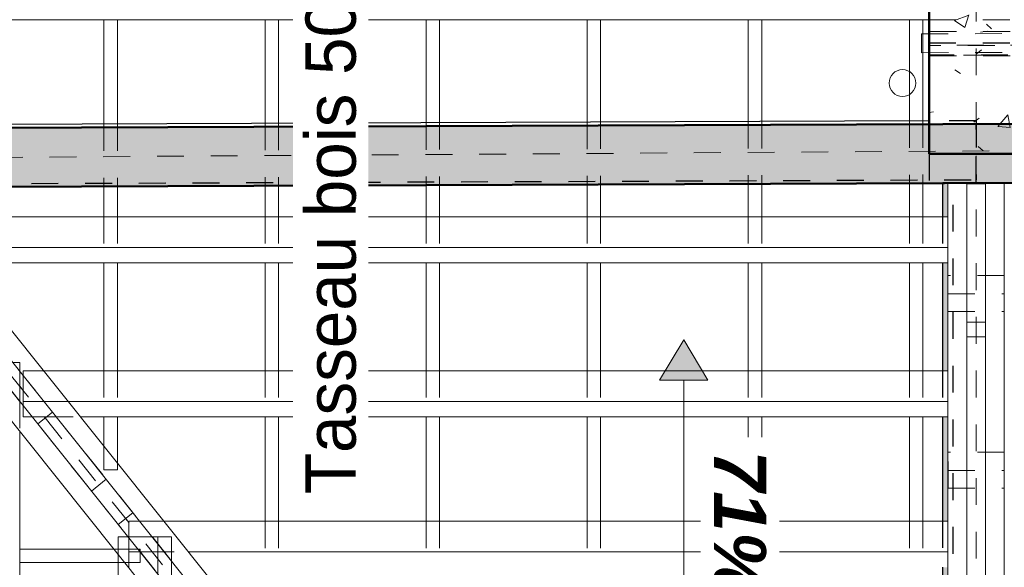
# Model space of a CAD drawing. Header units: metres. Extents: x -16.9 to 14.1, y -10.5 to 9.6.
# Tile 8 of 26: x -12.7 to -9, y 3.7 to 5.7. Entities that reach past the tile are written whole.
import ezdxf

# ---------------------------------------------------------------- set-up
doc = ezdxf.new("R2010")
doc.units = ezdxf.units.M
for name, pattern in [('Ligne de quadrillage', [0.022225, 0.0127, -0.003175, 0.003175, -0.003175]), ('Projeté', [0.003969, 0.002381, -0.001587]), ('Tiret', [0.00635, 0.003175, -0.003175])]:
    doc.linetypes.add(name, pattern=pattern)
for name, color, linetype, lineweight in [('A-ANNO-NOTE', 131, 'Continuous', 9), ('A-FLOR-OVHD', 1, 'Projeté', 18), ('A-ROOF', 132, 'Continuous', 18), ('A-WALL', 113, 'Continuous', 25), ('A-WALL-HDLN', 110, 'Tiret', 25), ('A-WALL-PATT', 111, 'Continuous', 50), ('G-ANNO-TEXT', 231, 'Continuous', 9), ('P-PIPE', 3, 'Continuous', 50), ('S-BEAM', 12, 'Continuous', 18), ('S-BEAM-HDLN', 1, 'Tiret', 18), ('S-GRID', 1, 'Continuous', 9)]:
    doc.layers.add(name, color=color, linetype=linetype, lineweight=lineweight)
doc.styles.add('Arial_B_I', font='arialbi.ttf', dxfattribs={"height": 0.195})
doc.styles.add('Bodoni MT_B_I_1', font='BOD_BI.TTF', dxfattribs={"height": 0.1875})
pattern_1 = [(50, (0, 0), (0.546555, -0.047815), [0.05715, -0.62865]), (355, (0, 0), (-0.105728, 0.573166), [0.04572, -0.50292]), (100.451, (0.04555, -0.004), (0.440828, 0.52535), [0.04857, -0.53427]), (46.184, (0, 0.1524), (0.813237, -0.12613), [0.08572, -0.94297]), (96.636, (0.0678, 0.1419), (0.71221, 0.742287), [0.07286, -0.80141]), (351.184, (0, 0.1524), (0.712217, 0.742274), [0.06858, -0.75438]), (21, (0.0762, 0.1143), (0.454846, -0.306795), [0.05715, -0.62865]), (326, (0.0762, 0.1143), (0.185405, 0.55256), [0.04572, -0.50292]), (71.451, (0.1141, 0.08873), (0.64025, 0.245763), [0.04857, -0.53427]), (37.5, (0, 0), (0.009261, 0.2536672), [0.02515, -0.47168, 0.02515, -0.48539, -0.50482]), (37.5, (0, 0), (0.009261, 0.2536672), [-1.007, 0.02515, -0.47968]), (7.5, (0, 0), (0.200456, 0.300546), [0.02515, -0.26594, 0.02515, -0.46025, -0.1924]), (7.5, (0, 0), (0.200456, 0.300546), [-0.77648, 0.02515, -0.16726]), (327.5, (-0.16993, 0), (0.4067682, -0.0171882), [0.02515, -0.16535, 0.02515, -0.56921, -0.78867]), (327.5, (-0.16993, 0), (0.4067682, -0.0171882), [-0.78486, 0.02515, -0.76352]), (317.5, (-0.24613, 0), (0.444383, 0.076279), [0.02515, -0.2225, 0.02515, -0.36957, -0.56007]), (317.5, (-0.24613, 0), (0.444383, 0.076279), [-0.64237, 0.02515, -0.53492])]

# ---------------------------------------------------------------- blocks, each defined once
blk = doc.blocks.new('Murs 1 - Murs 1-5028472-PH R_1 EXISTANT')
at = {"layer": 'A-WALL-PATT', "linetype": 'Tiret', "lineweight": 25}
h = blk.add_hatch(color=256, dxfattribs=at)
h.paths.add_polyline_path([(-9.2303, 0.9425), (-9.2303, 1.358), (-9.2502, 1.358), (-9.2502, 0.9425), (-9.2393, 0.9425)])
h.paths.add_polyline_path([(-9.2303, 1.53), (-9.2303, 1.9623), (-9.2502, 1.9623), (-9.2502, 1.53), (-9.2393, 1.53)])
h.paths.add_polyline_path([(-9.2303, 2.1343), (-9.2303, 2.5249), (-9.2502, 2.5249), (-9.2502, 2.1343), (-9.2364, 2.1343)])
h.paths.add_polyline_path([(-9.2502, 2.697), (-9.2303, 2.697), (-9.2303, 3.6617), (-9.2502, 3.6617), (-9.2502, 3.2637), (-9.2364, 3.2637), (-9.2364, 3.0916), (-9.2502, 3.0916)])
h.paths.add_polyline_path([(-9.2502, 3.8337), (-9.2303, 3.8337), (-9.2303, 4.2219), (-9.2502, 4.2219)])
h.paths.add_polyline_path([(-9.2393, 4.3939), (-9.2303, 4.3939), (-9.2303, 4.7951), (-9.2502, 4.7951), (-9.2502, 4.3939)])
h.paths.add_polyline_path([(-9.2303, 4.9672), (-9.2303, 5.0914), (-9.2502, 5.0917), (-9.2502, 4.9672), (-9.2393, 4.9672)])
at = {"layer": 'A-WALL'}
for p, q in [((-9.2502, 5.0917), (-9.2502, 4.9672)), ((-9.2502, 5.0917), (-9.2102, 5.0917)), ((-9.2502, 4.7951), (-9.2502, 4.3939)), ((-9.2502, 4.2219), (-9.2502, 3.8337)), ((-9.2502, 3.6617), (-9.2502, 3.2637)), ((-9.2502, 3.0916), (-9.2502, 2.697)), ((-9.2502, 2.5249), (-9.2502, 2.1343)), ((-9.2502, 1.9623), (-9.2502, 1.53)), ((-9.2502, 1.358), (-9.2502, 0.9425))]:
    blk.add_line(p, q, dxfattribs=at)
at = {"layer": 'A-WALL-HDLN'}
for p, q in [((-9.2102, 0.9121), (-9.2102, 5.0917)), ((-9.2502, 4.9671), (-9.2502, 4.7952)), ((-9.2502, 4.3939), (-9.2502, 4.2219)), ((-9.2502, 3.8337), (-9.2502, 3.6617)), ((-9.2502, 3.2637), (-9.2502, 3.0917)), ((-9.2502, 2.6969), (-9.2502, 2.525)), ((-9.2502, 2.1343), (-9.2502, 1.9623)), ((-9.2502, 1.53), (-9.2502, 1.358)), ((-9.2502, 0.9425), (-9.2502, 0.9121)), ((-9.2102, 0.9121), (-9.2502, 0.9121))]:
    blk.add_line(p, q, dxfattribs=at)
blk = doc.blocks.new('Pente - Pente 2-5017195-PH R_1 EXISTANT')
at = {"layer": 'A-ANNO-NOTE'}
blk.add_hatch(color=256, dxfattribs=at).paths.add_polyline_path([(0.007, 0.0012), (0.009, 0), (0.007, -0.0012)])
for p, q in [((0.007, 0.0012), (0.007, -0.0012)), ((0.009, 0), (0.007, 0.0012)), ((-0.007, 0), (0.007, 0)), ((0.007, -0.0012), (0.009, 0))]:
    blk.add_line(p, q, dxfattribs=at)

msp = doc.modelspace()

# ---------------------------------------------------------------- hatches: boundary and pattern name
at = {"layer": 'A-WALL-PATT', "lineweight": 18}
h = msp.add_hatch(dxfattribs=at)
h.set_pattern_fill('FP_1', color=256, style=0, pattern_type=2)
h.set_pattern_definition(pattern_1)
h.paths.add_polyline_path([(-8.9503, 5.2021), (-8.9503, 7.0253), (-9.3003, 7.0253), (-9.3003, 5.2021), (-9.2393, 5.2021)])
h = msp.add_hatch(dxfattribs=at)
h.set_pattern_fill('FP_1', color=256, style=0, pattern_type=2)
h.set_pattern_definition(pattern_1)
h.paths.add_polyline_path([(-13.1539, 5.0769), (5.5773, 5.1482), (5.5765, 5.3682), (-13.1547, 5.2969)])

# ---------------------------------------------------------------- linework, layer by layer
at = {"layer": 'A-FLOR-OVHD'}
for p, q in [((-9.0313, -0.2325), (-13.5707, 5.4396)), ((-9.004, -0.2106), (-13.5434, 5.4615)), ((-9.0587, -0.2543), (-13.598, 5.4177))]:
    msp.add_line(p, q, dxfattribs=at)
at = {"layer": 'A-ROOF'}
for p, q in [((-12.6876, 4.3361), (-12.675, 4.3204)), ((-12.5962, 4.2219), (-12.5929, 4.2178)), ((-12.293, 3.843), (-12.2811, 3.8282))]:
    msp.add_line(p, q, dxfattribs=at)
at = {"layer": 'A-WALL', "lineweight": 50}
for p, q in [((-9.3003, 5.2021), (-9.3003, 7.0253)), ((-13.1547, 5.2969), (5.5765, 5.3682)), ((-8.9503, 5.2021), (-9.3003, 5.2021)), ((-6.2423, 5.1032), (-12.8236, 5.0782))]:
    msp.add_line(p, q, dxfattribs=at)
at = {"layer": 'A-WALL'}
for p, q in [((-9.3003, 5.3243), (-13.2651, 5.3089)), ((-9.2175, 5.0917), (-7.6102, 5.098)), ((-9.3003, 5.0914), (-9.2502, 5.0916))]:
    msp.add_line(p, q, dxfattribs=at)
at = {"layer": 'A-WALL-HDLN'}
for p, q in [((-9.3003, 5.6144), (-8.9503, 5.6144)), ((-9.1257, 5.3249), (-9.3002, 5.3243)), ((-9.1257, 5.3249), (-9.1249, 5.1049)), ((-7.6111, 5.318), (-9.1257, 5.3121)), ((-9.1249, 5.0921), (-9.1257, 5.3121)), ((-9.3003, 5.2021), (-9.3003, 5.0914)), ((-13.0437, 5.0897), (-9.1249, 5.1049)), ((-9.2501, 5.0916), (-9.2431, 5.0916))]:
    msp.add_line(p, q, dxfattribs=at)
at = {"layer": 'P-PIPE', "lineweight": 18}
for start, end in [(0, 180), (180, 0)]:
    msp.add_arc((-9.3995, 5.465), 0.05, start, end, dxfattribs=at)
at = {"layer": 'S-BEAM'}
for p, q in [((-13.6454, 5.701), (-9.3003, 5.701)), ((-12.3738, 5.701), (-12.3738, 5.3123)), ((-12.3238, 5.701), (-12.3238, 5.3125)), ((-11.7738, 5.701), (-11.7738, 5.3147)), ((-11.7238, 5.701), (-11.7238, 5.3148)), ((-11.1738, 5.701), (-11.1738, 5.317)), ((-11.1238, 5.701), (-11.1238, 5.3172)), ((-10.5738, 5.701), (-10.5738, 5.3193)), ((-10.5238, 5.701), (-10.5238, 5.3195)), ((-9.9738, 5.701), (-9.9738, 5.3216)), ((-9.9238, 5.701), (-9.9238, 5.3218)), ((-9.3738, 5.701), (-9.3738, 5.324)), ((-9.3238, 5.701), (-9.3238, 5.3242)), ((-12.3738, 5.0799), (-12.3738, 4.967)), ((-12.3238, 5.0801), (-12.3238, 4.967)), ((-11.7738, 5.0822), (-11.7738, 4.967)), ((-11.7238, 5.0824), (-11.7238, 4.967)), ((-11.1738, 5.0845), (-11.1738, 4.967)), ((-11.1238, 5.0847), (-11.1238, 4.967)), ((-10.5738, 5.0868), (-10.5738, 4.967)), ((-10.5238, 5.087), (-10.5238, 4.967)), ((-9.9738, 5.089), (-9.9738, 4.967)), ((-9.9238, 5.0892), (-9.9238, 4.967)), ((-9.3738, 5.0913), (-9.3738, 4.967)), ((-9.3238, 5.0915), (-9.3238, 4.967)), ((-9.2303, 5.0914), (-9.1603, 5.0914)), ((-9.2303, 5.0914), (-9.2303, 3.3531)), ((-9.1603, 5.0914), (-9.1603, 3.3531)), ((-9.1602, 5.0914), (-9.0903, 5.0914)), ((-9.0903, 5.0914), (-9.0203, 5.0914)), ((-9.0903, 3.3531), (-9.0903, 5.0914)), ((-9.0203, 3.3531), (-9.0203, 5.0914)), ((-12.3738, 4.9672), (-12.8228, 4.9672)), ((-11.7738, 4.9672), (-12.3238, 4.9672)), ((-11.1738, 4.9672), (-11.7238, 4.9672)), ((-10.5738, 4.9672), (-11.1238, 4.9672)), ((-9.9738, 4.9672), (-10.5238, 4.9672)), ((-9.3738, 4.9672), (-9.9238, 4.9672)), ((-9.2303, 4.9672), (-9.3238, 4.9672)), ((-12.8221, 4.8525), (-9.2303, 4.8525)), ((-12.8217, 4.7951), (-9.2303, 4.7951)), ((-12.3738, 4.7951), (-12.3738, 4.3937)), ((-12.3238, 4.7951), (-12.3238, 4.3937)), ((-11.7738, 4.7951), (-11.7738, 4.3937)), ((-11.7238, 4.7951), (-11.7238, 4.3937)), ((-11.1738, 4.7951), (-11.1738, 4.3937)), ((-11.1238, 4.7951), (-11.1238, 4.3937)), ((-10.5738, 4.7951), (-10.5738, 4.3937)), ((-10.5238, 4.7951), (-10.5238, 4.3937)), ((-9.9738, 4.7951), (-9.9738, 4.3937)), ((-9.9238, 4.7951), (-9.9238, 4.3937)), ((-9.3738, 4.7951), (-9.3738, 4.3937)), ((-9.3238, 4.7951), (-9.3238, 4.3937)), ((-12.8209, 4.6707), (-11.6899, 3.2575)), ((-12.8202, 4.5578), (-11.7445, 3.2137)), ((-9.1603, 4.5752), (-9.0903, 4.5752)), ((-9.0903, 4.5197), (-9.1603, 4.5197)), ((-11.7992, 3.17), (-12.8194, 4.4448)), ((-12.6876, 4.3921), (-12.6876, 4.2801)), ((-12.675, 4.3764), (-12.675, 4.2792)), ((-12.3738, 4.3939), (-12.5994, 4.3939)), ((-11.7738, 4.3939), (-12.3238, 4.3939)), ((-11.1738, 4.3939), (-11.7238, 4.3939)), ((-10.5738, 4.3939), (-11.1238, 4.3939)), ((-9.9738, 4.3939), (-10.5238, 4.3939)), ((-9.3738, 4.3939), (-9.9238, 4.3939)), ((-9.2303, 4.3939), (-9.3238, 4.3939)), ((-11.8538, 3.1262), (-12.8187, 4.3319)), ((-12.675, 4.2792), (-12.675, 4.2644)), ((-12.675, 4.2792), (-12.5972, 4.2792)), ((-12.5076, 4.2792), (-9.2303, 4.2792)), ((-12.641, 4.2219), (-12.5879, 4.2219)), ((-12.5656, 4.2397), (-12.6203, 4.196)), ((-12.4617, 4.2219), (-9.2303, 4.2219)), ((-12.3738, 4.2219), (-12.3738, 4.1121)), ((-12.3238, 4.2219), (-12.3238, 4.0496)), ((-11.7738, 4.2219), (-11.7738, 3.8336)), ((-11.7238, 4.2219), (-11.7238, 3.8336)), ((-11.1738, 4.2219), (-11.1738, 3.8336)), ((-11.1238, 4.2219), (-11.1238, 3.8336)), ((-10.5738, 4.2219), (-10.5738, 3.8336)), ((-10.5238, 4.2219), (-10.5238, 3.8336)), ((-9.9738, 4.2219), (-9.9738, 3.8336)), ((-9.9238, 4.2219), (-9.9238, 3.8336)), ((-9.3738, 4.2219), (-9.3738, 3.8336)), ((-9.3238, 4.2219), (-9.3238, 3.8336)), ((-12.6876, 4.168), (-12.6876, 3.2651)), ((-12.4201, 3.9458), (-12.3654, 3.9896)), ((-12.2656, 3.8649), (-12.3203, 3.8211)), ((-12.2811, 3.8337), (-12.2811, 3.7755)), ((-12.2407, 3.8337), (-12.2811, 3.8337)), ((-11.7738, 3.8337), (-12.1511, 3.8337)), ((-11.1738, 3.8337), (-11.7238, 3.8337)), ((-10.5738, 3.8337), (-11.1238, 3.8337)), ((-9.9738, 3.8337), (-10.5238, 3.8337)), ((-9.3738, 3.8337), (-9.9238, 3.8337)), ((-9.2303, 3.8337), (-9.3238, 3.8337)), ((-12.1941, 3.7755), (-12.2838, 3.7755)), ((-12.1736, 3.7499), (-12.1736, 3.6378)), ((-12.3362, 3.729), (-12.6876, 3.729)), ((-12.3208, 3.7097), (-12.3208, 3.2651)), ((-12.2386, 3.719), (-12.2119, 3.719)), ((-12.0593, 3.719), (-9.2303, 3.719)), ((-12.3209, 3.679), (-12.6876, 3.679)), ((-12.1216, 3.6849), (-12.1216, 3.5728))]:
    msp.add_line(p, q, dxfattribs=at)
at = {"layer": 'S-BEAM-HDLN'}
for p, q in [((-9.329, 5.6482), (4.2502, 5.701)), ((-9.3002, 5.701), (-8.9503, 5.701)), ((-9.329, 5.6482), (-9.3287, 5.5782)), ((-9.2986, 5.6566), (-7.1899, 5.6566)), ((-9.2986, 5.6546), (-9.2986, 5.6566)), ((-9.2986, 5.6096), (-9.2986, 5.6526)), ((-9.2986, 5.6526), (-9.2986, 5.6096)), ((-9.3287, 5.5782), (-8.9503, 5.5797)), ((-9.2986, 5.605), (-9.2986, 5.606)), ((-2.297, 5.6056), (-9.2986, 5.6056)), ((-9.2986, 5.605), (-9.2986, 5.5696)), ((-2.4562, 5.605), (-9.2986, 5.605)), ((-3.8069, 5.5696), (-9.2986, 5.5696)), ((-9.2986, 5.5686), (-9.2986, 5.5666)), ((-4.0722, 5.5686), (-9.2986, 5.5686)), ((-9.2986, 5.5666), (-4.5872, 5.5666)), ((-10.5738, 5.3193), (-10.5738, 5.0868)), ((-10.5238, 5.3195), (-10.5238, 5.087)), ((-9.9738, 5.3216), (-9.9738, 5.0891)), ((-9.9238, 5.3218), (-9.9238, 5.0893)), ((-9.3738, 5.3239), (-9.3738, 5.0914)), ((-9.3238, 5.3241), (-9.3238, 5.0916)), ((-12.3738, 5.3123), (-12.3738, 5.08)), ((-12.3238, 5.3125), (-12.3238, 5.0801)), ((-11.7738, 5.3146), (-11.7738, 5.0822)), ((-11.7238, 5.3148), (-11.7238, 5.0824)), ((-11.1738, 5.3169), (-11.1738, 5.0845)), ((-11.1238, 5.3171), (-11.1238, 5.0847)), ((-9.0903, 5.0928), (-9.1603, 5.0928)), ((-9.1603, 5.0928), (-9.1603, 5.0915)), ((-9.1603, 5.0894), (-9.0903, 5.0894)), ((-9.0903, 5.0915), (-9.0903, 5.0928)), ((-12.3239, 4.9672), (-12.3738, 4.9672)), ((-12.3738, 4.967), (-12.3738, 4.7952)), ((-12.3238, 4.967), (-12.3238, 4.7952)), ((-11.7239, 4.9672), (-11.7738, 4.9672)), ((-11.7738, 4.967), (-11.7738, 4.7952)), ((-11.7238, 4.967), (-11.7238, 4.7952)), ((-11.1239, 4.9672), (-11.1738, 4.9672)), ((-11.1738, 4.967), (-11.1738, 4.7952)), ((-11.1238, 4.967), (-11.1238, 4.7952)), ((-10.5239, 4.9672), (-10.5738, 4.9672)), ((-10.5738, 4.967), (-10.5738, 4.7952)), ((-10.5238, 4.967), (-10.5238, 4.7952)), ((-9.9239, 4.9672), (-9.9738, 4.9672)), ((-9.9738, 4.967), (-9.9738, 4.7952)), ((-9.9238, 4.967), (-9.9238, 4.7952)), ((-9.3239, 4.9672), (-9.3738, 4.9672)), ((-9.3738, 4.967), (-9.3738, 4.7952)), ((-9.3238, 4.967), (-9.3238, 4.7952)), ((-9.2303, 4.6827), (-9.2302, 4.7414)), ((-9.2302, 4.7485), (-9.2301, 4.6801)), ((-9.0203, 4.7485), (-9.2302, 4.7485)), ((-9.2301, 4.6338), (-9.2303, 4.6827)), ((-9.2301, 4.6801), (-9.2301, 4.6143)), ((-9.2301, 4.6801), (-9.0203, 4.6801)), ((-9.2301, 4.6143), (-9.0203, 4.6143)), ((-12.6876, 4.4238), (-12.7129, 4.4238)), ((-12.6876, 4.4238), (-12.6876, 4.3922)), ((-12.675, 4.3939), (-12.675, 4.3765)), ((-12.5994, 4.3939), (-12.675, 4.3939)), ((-12.3239, 4.3939), (-12.3738, 4.3939)), ((-12.3738, 4.3937), (-12.3738, 4.2219)), ((-12.3238, 4.3937), (-12.3238, 4.2219)), ((-11.7239, 4.3939), (-11.7738, 4.3939)), ((-11.7738, 4.3937), (-11.7738, 4.2219)), ((-11.7238, 4.3937), (-11.7238, 4.2219)), ((-11.1239, 4.3939), (-11.1738, 4.3939)), ((-11.1738, 4.3937), (-11.1738, 4.2219)), ((-11.1238, 4.3937), (-11.1238, 4.2219)), ((-10.5239, 4.3939), (-10.5738, 4.3939)), ((-10.5738, 4.3937), (-10.5738, 4.2219)), ((-10.5238, 4.3937), (-10.5238, 4.2219)), ((-9.9239, 4.3939), (-9.9738, 4.3939)), ((-9.9738, 4.3937), (-9.9738, 4.2219)), ((-9.9238, 4.3937), (-9.9238, 4.2219)), ((-9.3239, 4.3939), (-9.3738, 4.3939)), ((-9.3738, 4.3937), (-9.3738, 4.2219)), ((-9.3238, 4.3937), (-9.3238, 4.2219)), ((-12.6876, 4.28), (-12.6876, 4.1681)), ((-12.675, 4.2644), (-12.675, 4.2219)), ((-12.5972, 4.2792), (-12.5076, 4.2792)), ((-12.675, 4.2219), (-12.641, 4.2219)), ((-12.5879, 4.2219), (-12.4617, 4.2219)), ((-12.3738, 4.112), (-12.3738, 4.0244)), ((-9.2302, 4.0901), (-9.23, 4.0217)), ((-9.0203, 4.0901), (-9.2302, 4.0901)), ((-9.2302, 4.0243), (-9.2302, 4.0857)), ((-12.3238, 4.0496), (-12.3238, 4.0244)), ((-12.3738, 4.0244), (-12.3238, 4.0244)), ((-9.23, 3.9678), (-9.2302, 4.0243)), ((-9.23, 4.0217), (-9.23, 3.9559)), ((-9.23, 4.0217), (-9.0203, 4.0217)), ((-9.23, 3.9559), (-9.0203, 3.9559)), ((-12.1511, 3.8337), (-12.2407, 3.8337)), ((-11.7239, 3.8337), (-11.7738, 3.8337)), ((-11.7738, 3.8335), (-11.7738, 3.6617)), ((-11.7238, 3.8335), (-11.7238, 3.6617)), ((-11.1239, 3.8337), (-11.1738, 3.8337)), ((-11.1738, 3.8335), (-11.1738, 3.6617)), ((-11.1238, 3.8335), (-11.1238, 3.6617)), ((-10.5239, 3.8337), (-10.5738, 3.8337)), ((-10.5738, 3.8335), (-10.5738, 3.6617)), ((-10.5238, 3.8335), (-10.5238, 3.6617)), ((-9.9239, 3.8337), (-9.9738, 3.8337)), ((-9.9738, 3.8335), (-9.9738, 3.6617)), ((-9.9238, 3.8335), (-9.9238, 3.6617)), ((-9.3239, 3.8337), (-9.3738, 3.8337)), ((-9.3738, 3.8335), (-9.3738, 3.6617)), ((-9.3238, 3.8335), (-9.3238, 3.6617)), ((-12.2838, 3.7755), (-12.3208, 3.7755)), ((-12.3208, 3.7755), (-12.3208, 3.7098)), ((-12.2811, 3.7755), (-12.2811, 3.719)), ((-12.1736, 3.7755), (-12.1941, 3.7755)), ((-12.1216, 3.7755), (-12.1736, 3.7755)), ((-12.1736, 3.7755), (-12.1736, 3.7499)), ((-12.1216, 3.7755), (-12.1216, 3.6849)), ((-12.2385, 3.729), (-12.3362, 3.729)), ((-12.2811, 3.719), (-12.2811, 3.6617)), ((-12.2811, 3.719), (-12.2386, 3.719)), ((-12.2385, 3.679), (-12.2385, 3.729)), ((-12.2119, 3.719), (-12.0593, 3.719)), ((-12.2385, 3.679), (-12.3208, 3.679))]:
    msp.add_line(p, q, dxfattribs=at)
for centre, major_axis, start_param, end_param in [((-9.2986, 5.6526), (0, 0.004), 4.712389, 6.283185), ((-9.2986, 5.6526), (0, 0.002), 4.712389, 5.235988), ((-9.2986, 5.6096), (0, 0.002), 4.18879, 4.712389), ((-9.2986, 5.6096), (0, 0.004), 3.141593, 4.712389), ((-9.2986, 5.6035), (0, 0.00416), 0.525483, 0.919067), ((-9.2986, 5.6035), (0, 0.00216), 0.18324, 0.800024), ((-9.2986, 5.5696), (0, 0.00304), 1.432452, 2.287022), ((-9.2986, 5.5696), (0, 0.00104), 1.58297, 3.141593)]:
    msp.add_ellipse(centre, major_axis=major_axis, ratio=0.000337, start_param=start_param, end_param=end_param, dxfattribs=at)
at = {"layer": 'S-GRID', "linetype": 'Ligne de quadrillage'}
for p, q in [((-9.1253, -9.7059), (-9.1253, 8.3345)), ((1.5236, 5.282), (-16.0995, 5.1665))]:
    msp.add_line(p, q, dxfattribs=at)

# ---------------------------------------------------------------- block references
at = {"layer": 'A-ANNO-NOTE', "xscale": 75, "yscale": 75, "zscale": 75, "rotation": 89.99999999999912}
msp.add_blockref('Pente - Pente 2-5017195-PH R_1 EXISTANT', (-10.2144, 3.8337), dxfattribs=at)
at = {"layer": 'A-WALL-HDLN'}
msp.add_blockref('Murs 1 - Murs 1-5028472-PH R_1 EXISTANT', (0, 0), dxfattribs=at)

# ---------------------------------------------------------------- next in the draw order: texts
at = {"layer": 'A-ANNO-NOTE', "insert": (-9.9071, 4.0967), "char_height": 0.195, "width": 0.65538, "attachment_point": 1, "rotation": 270, "style": 'Arial_B_I', "bg_fill": 3, "box_fill_scale": 1.25, "bg_fill_color": 256, "bg_fill_true_color": 13158600, "bg_fill_transparency": 0}
msp.add_mtext('71%', dxfattribs=at)
at = {"layer": 'G-ANNO-TEXT', "color": 190, "lineweight": 25, "insert": (-11.6232, 3.9344), "char_height": 0.1875, "width": 3.3731, "attachment_point": 1, "rotation": 90, "style": 'Bodoni MT_B_I_1', "bg_fill": 3, "box_fill_scale": 1.25, "bg_fill_color": 256, "bg_fill_true_color": 13158600, "bg_fill_transparency": 0}
msp.add_mtext('Tasseau bois 50x50ht', dxfattribs=at)

doc.saveas('drawing.dxf')
